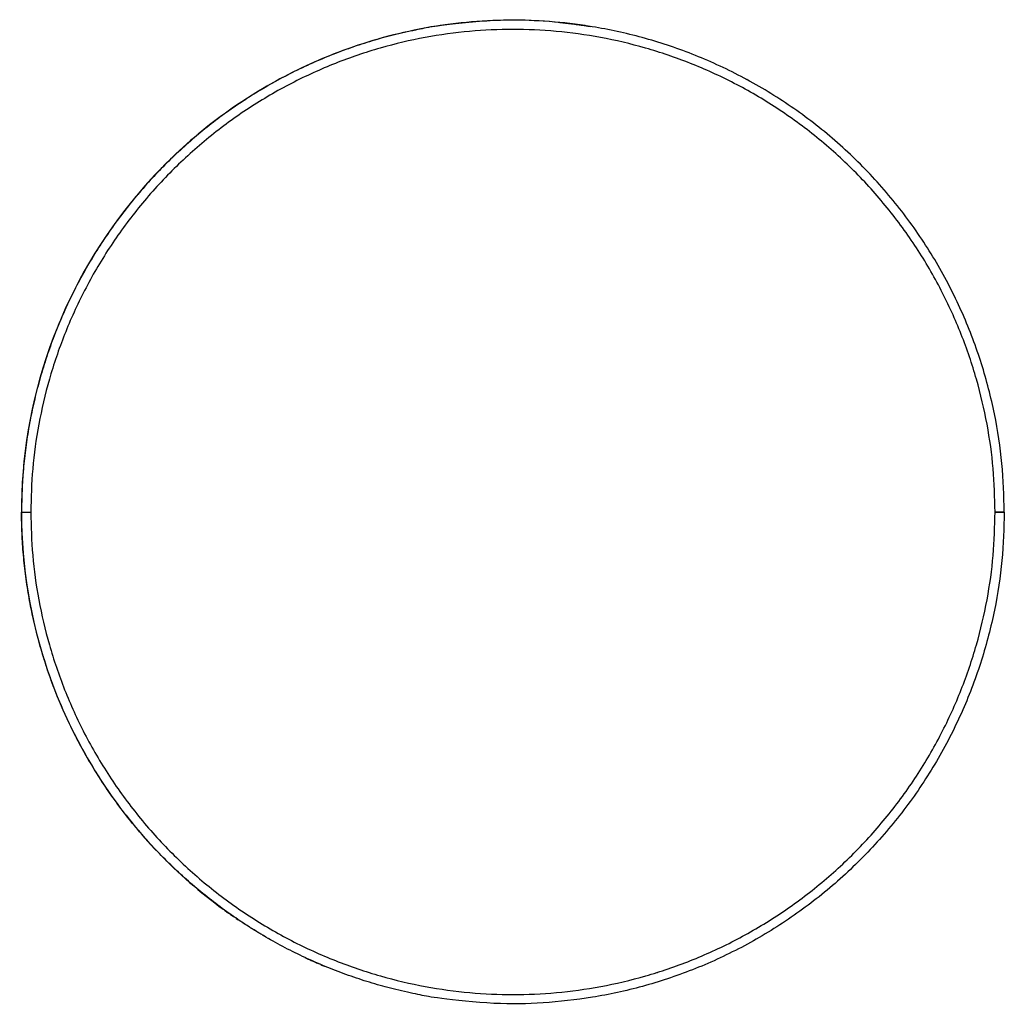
# Model space of a CAD drawing. Header units: millimetres. Extents: x 452 to 484, y 0 to 184.
# Tile 1 of 5: x 452 to 484, y 0 to 32. Entities that reach past the tile are written whole.
import ezdxf

# ---------------------------------------------------------------- set-up
doc = ezdxf.new("R2010")
doc.units = ezdxf.units.MM
doc.header["$MEASUREMENT"] = 0
doc.layers.add('Crea2D$visibili$linee', color=7, linetype='Continuous', true_color=0x000000)

msp = doc.modelspace()

# ---------------------------------------------------------------- linework, layer by layer
at = {"layer": 'Crea2D$visibili$linee'}
msp.add_open_spline([(470.602, 31.827), (469.72, 31.958), (467.906, 32.077), (465.181, 31.786), (462.582, 31.047), (460.199, 29.912), (458.078, 28.448), (455.516, 25.988), (453.102, 22.088), (451.956, 16.728), (452.512, 12.296), (453.74, 9.084), (455.021, 6.871), (456.703, 4.808), (458.061, 3.624), (458.818, 3.073)], degree=3, knots=[0, 0, 0, 0, 2.674472, 5.433331, 8.192154, 10.751006, 13.325354, 15.899322, 21.36969, 26.887307, 32.09839, 34.596207, 37.170579, 39.7448, 42.554389, 42.554389, 42.554389, 42.554389], dxfattribs=at)
for points, weights, knots in [([(484.248, 16.002), (484.246, 32.002), (468.246, 32), (461.619, 31.999), (456.933, 27.312), (452.247, 22.626), (452.248, 15.998)], [1, 0.707106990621, 1, 0.923879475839, 1, 0.923879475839, 1], [0, 0, 0, 25.132745, 25.132745, 37.699114, 37.699114, 50.265483, 50.265483, 50.265483]), ([(483.948, 16.002), (483.946, 31.702), (468.246, 31.7), (452.546, 31.698), (452.548, 15.998)], [1, 0.707106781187, 1, 0.707106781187, 1], [0, 0, 0, 24.661503, 24.661503, 49.323005, 49.323005, 49.323005]), ([(484.248, 15.998), (484.246, 0.002), (468.25, 0), (461.623, -0.001), (456.936, 4.685), (452.249, 9.371), (452.248, 15.998)], [1, 0.707191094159, 1, 0.92387951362, 1, 0.92387951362, 1], [0, 0, 0, 25.12893, 25.12893, 37.6953, 37.6953, 50.26167, 50.26167, 50.26167]), ([(452.548, 15.998), (452.55, 0.298), (468.25, 0.3), (483.946, 0.302), (483.948, 15.998)], [1, 0.707106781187, 1, 0.707191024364, 1], [0, 0, 0, 24.661503, 24.661503, 49.319264, 49.319264, 49.319264])]:
    msp.add_rational_spline(points, weights, degree=2, knots=knots, dxfattribs=at)
for points, weights in [([(469.773, 31.929), (470.282, 31.88), (470.787, 31.798)], [1, 0.999489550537, 1]), ([(475.953, 30.023), (475.907, 30.048), (475.862, 30.072)], [0.870858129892, 0.871259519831, 0.871670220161]), ([(459.898, 2.35), (459.311, 2.709), (458.757, 3.117)], [1, 0.999076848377, 1]), ([(460.05, 2.258), (459.977, 2.302), (459.904, 2.346)], [0.866797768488, 0.866223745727, 0.865674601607]), ([(460.203, 2.168), (460.151, 2.199), (460.099, 2.229)], [0.868022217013, 0.867596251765, 0.867182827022]), ([(460.366, 2.075), (460.319, 2.102), (460.273, 2.128)], [0.869377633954, 0.868982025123, 0.868596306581]), ([(472.935, 1.016), (472.952, 1.021), (472.969, 1.027)], [0.905208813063, 0.904954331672, 0.904701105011]), ([(464.59, 0.732), (464.591, 0.732), (464.592, 0.732)], [0.921527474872, 0.921545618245, 0.92156376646])]:
    msp.add_rational_spline(points, weights, degree=2, dxfattribs=at)
for points, degree in [([(469.863, 31.92), (469.864, 31.919), (469.865, 31.919), (469.867, 31.919)], 3), ([(470.046, 31.9), (470.047, 31.9), (470.048, 31.9), (470.05, 31.899)], 3), ([(470.23, 31.878), (470.231, 31.878), (470.232, 31.878), (470.233, 31.877)], 3), ([(470.414, 31.854), (470.415, 31.853), (470.416, 31.853), (470.417, 31.853)], 3), ([(470.598, 31.827), (470.599, 31.827), (470.601, 31.827), (470.602, 31.827)], 3), ([(452.248, 15.998), (452.398, 15.998), (452.548, 15.998)], 2), ([(483.948, 15.998), (483.948, 16), (483.948, 16.002)], 2), ([(483.948, 16.002), (484.098, 16.002), (484.248, 16.002)], 2), ([(483.948, 15.998), (484.098, 15.998), (484.248, 15.998)], 2), ([(484.248, 15.998), (484.248, 16), (484.248, 16.002)], 2), ([(458.818, 3.073), (458.816, 3.074), (458.814, 3.076), (458.812, 3.077)], 3), ([(458.869, 3.036), (458.907, 3.008), (458.946, 2.98), (458.985, 2.953)], 3), ([(458.985, 2.953), (458.983, 2.954), (458.981, 2.956), (458.979, 2.957)], 3), ([(459.014, 2.932), (459.06, 2.9), (459.107, 2.867), (459.153, 2.835)], 3), ([(459.153, 2.835), (459.151, 2.836), (459.149, 2.838), (459.147, 2.839)], 3), ([(459.237, 2.778), (459.258, 2.763), (459.28, 2.749), (459.301, 2.734)], 3), ([(461.475, 1.503), (461.524, 1.481), (461.572, 1.458), (461.62, 1.436)], 3), ([(461.642, 1.427), (461.688, 1.405), (461.735, 1.385), (461.782, 1.364)], 3), ([(461.819, 1.347), (461.861, 1.329), (461.903, 1.311), (461.944, 1.293)], 3), ([(461.997, 1.271), (462.034, 1.255), (462.071, 1.239), (462.108, 1.224)], 3)]:
    msp.add_open_spline(points, degree=degree, dxfattribs=at)

doc.saveas('drawing.dxf')
